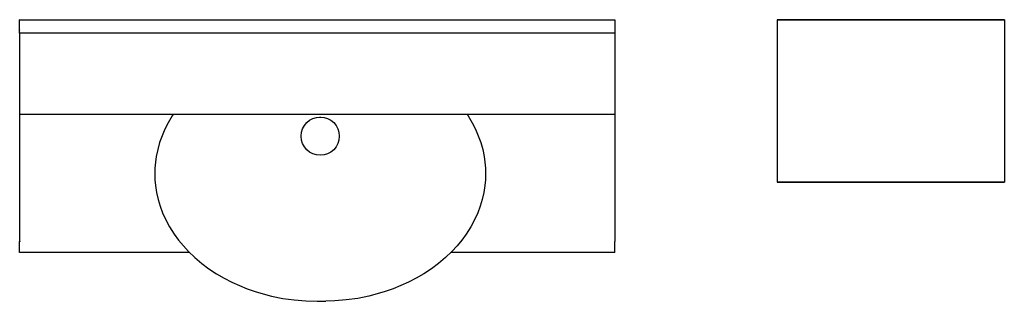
# Model space of a CAD drawing. Header units: millimetres. Extents: x -0.91 to 0.91, y -0.52 to 0.
import ezdxf

# ---------------------------------------------------------------- set-up
doc = ezdxf.new("R2010")
doc.units = ezdxf.units.MM
doc.header["$LTSCALE"] = 0.6
doc.layers.add('BLOCKS', color=3, linetype='Continuous')

msp = doc.modelspace()

# ---------------------------------------------------------------- linework, layer by layer
at = {"layer": 'BLOCKS', "linetype": 'Continuous'}
for p, q in [((-0.9102, -0.0001), (-0.9102, 0.0001)), ((-0.9099, 0.0001), (-0.9102, 0.0001)), ((-0.9099, 0.0001), (-0.9096, 0.0001)), ((-0.9096, 0.0001), (0.1894, 0.0001)), ((0.1894, 0.0001), (0.1897, 0.0001)), ((0.1899, 0.0001), (0.1897, 0.0001)), ((0.1899, -0.0001), (0.1899, 0.0001)), ((0.49, 0.0001), (0.5898, 0.0001)), ((0.5898, 0.0001), (0.5898, -0.0001)), ((0.5898, 0.0001), (0.8098, 0.0001)), ((0.8098, -0.0001), (0.8098, 0.0001)), ((0.8098, 0.0001), (0.9096, 0.0001)), ((-0.9102, -0.0001), (-0.9102, -0.0004)), ((-0.9102, -0.0249), (-0.9102, -0.0004)), ((0.1899, -0.0001), (0.1899, -0.0004)), ((0.1899, -0.0004), (0.1899, -0.0249)), ((0.5898, -0.0001), (0.4899, -0.0001)), ((0.4899, -0.0001), (0.4899, -0.2997)), ((0.8098, -0.0001), (0.5898, -0.0001)), ((0.9099, -0.0001), (0.8098, -0.0001)), ((0.9099, -0.0001), (0.9099, -0.2997)), ((-0.9102, -0.0189), (-0.9102, -0.0194)), ((-0.9102, -0.0244), (-0.9102, -0.0249)), ((-0.9102, -0.0249), (-0.9102, -0.0549)), ((0.1899, -0.0249), (-0.9102, -0.0249)), ((0.1899, -0.0189), (0.1899, -0.0194)), ((0.1899, -0.0244), (0.1899, -0.0249)), ((0.1899, -0.0249), (0.1899, -0.0549)), ((-0.9102, -0.0549), (-0.9102, -0.1744)), ((0.1899, -0.0549), (0.1899, -0.1744)), ((-0.9102, -0.1744), (-0.9102, -0.4097)), ((0.1894, -0.1749), (-0.9096, -0.1749)), ((0.1899, -0.1744), (0.1899, -0.4097)), ((0.4899, -0.2997), (0.5898, -0.2997)), ((0.5898, -0.2999), (0.49, -0.2999)), ((0.5898, -0.2997), (0.5898, -0.2999)), ((0.5898, -0.2997), (0.8098, -0.2997)), ((0.8098, -0.2999), (0.5898, -0.2999)), ((0.8098, -0.2997), (0.8098, -0.2999)), ((0.8098, -0.2997), (0.9099, -0.2997)), ((0.9096, -0.2999), (0.8098, -0.2999)), ((-0.9102, -0.4299), (-0.9102, -0.4097)), ((0.1899, -0.4299), (0.1899, -0.4097)), ((-0.8101, -0.4299), (-0.9102, -0.4299)), ((-0.596, -0.4299), (-0.8101, -0.4299)), ((0.0898, -0.4299), (-0.1134, -0.4299)), ((0.1899, -0.4299), (0.0898, -0.4299))]:
    msp.add_line(p, q, dxfattribs=at)
at = {"layer": 'BLOCKS', "linetype": 'Continuous', "flags": 128}
for points in [[(-0.9102, -0.1744), (-0.9101, -0.1745), (-0.9101, -0.1746), (-0.9101, -0.1747), (-0.91, -0.1748), (-0.9099, -0.1748), (-0.9098, -0.1749), (-0.9097, -0.1749), (-0.9096, -0.1749)], [(-0.6263, -0.1749), (-0.6282, -0.1777), (-0.6357, -0.1902), (-0.6417, -0.2021), (-0.647, -0.2143), (-0.6515, -0.2268), (-0.6551, -0.2396), (-0.6578, -0.2526), (-0.6593, -0.2633), (-0.6602, -0.2741), (-0.6605, -0.2849), (-0.6604, -0.2899)], [(-0.3557, -0.1797), (-0.3547, -0.1797), (-0.3537, -0.1797)], [(-0.0832, -0.1749), (-0.0812, -0.1777), (-0.0737, -0.1902), (-0.0677, -0.2021), (-0.0624, -0.2143), (-0.058, -0.2268), (-0.0543, -0.2396), (-0.0516, -0.2526), (-0.0501, -0.2633), (-0.0492, -0.2741), (-0.0489, -0.2849), (-0.0491, -0.2897)], [(0.1894, -0.1749), (0.1894, -0.1749), (0.1895, -0.1749), (0.1896, -0.1748), (0.1897, -0.1748), (0.1897, -0.1747), (0.1898, -0.1746), (0.1898, -0.1746), (0.1898, -0.1745), (0.1899, -0.1744)], [(-0.6604, -0.2899), (-0.6602, -0.2956), (-0.6592, -0.3063), (-0.6572, -0.319), (-0.6543, -0.3317), (-0.6506, -0.3441), (-0.6461, -0.3563), (-0.6408, -0.3681), (-0.6332, -0.3823), (-0.6245, -0.396), (-0.6164, -0.407), (-0.6076, -0.4176), (-0.5983, -0.4277), (-0.5863, -0.4392), (-0.5736, -0.4499), (-0.5603, -0.4598), (-0.5464, -0.469), (-0.5321, -0.4774), (-0.5182, -0.4845), (-0.5041, -0.491), (-0.4896, -0.4968), (-0.4749, -0.5019), (-0.46, -0.5064), (-0.445, -0.5103), (-0.424, -0.5145), (-0.4028, -0.5175), (-0.3815, -0.5193), (-0.3601, -0.5199)], [(-0.0491, -0.2897), (-0.0493, -0.2956), (-0.0502, -0.3063), (-0.0522, -0.319), (-0.0551, -0.3317), (-0.0588, -0.3441), (-0.0633, -0.3563), (-0.0686, -0.3681), (-0.0762, -0.3823), (-0.0849, -0.396), (-0.093, -0.407), (-0.1018, -0.4176), (-0.1111, -0.4277), (-0.1231, -0.4392), (-0.1358, -0.4499), (-0.1492, -0.4598), (-0.1631, -0.469), (-0.1774, -0.4774), (-0.1912, -0.4845), (-0.2054, -0.491), (-0.2198, -0.4968), (-0.2345, -0.5019), (-0.2494, -0.5064), (-0.2645, -0.5103), (-0.2854, -0.5145), (-0.3066, -0.5175), (-0.3279, -0.5193), (-0.3445, -0.5197)]]:
    msp.add_lwpolyline(points, dxfattribs=at)
at = {"layer": 'BLOCKS'}
msp.add_circle((-0.3547, -0.215), 0.0353, dxfattribs=at)
at = {"layer": 'BLOCKS', "linetype": 'Continuous'}
for centre, start, end in [((0.49, -0.0001), 90, 180), ((0.9096, -0.0001), 0, 90), ((0.49, -0.2997), 180, 270), ((0.9096, -0.2997), 270, 0), ((-0.9099, -0.4097), 180, 270)]:
    msp.add_arc(centre, 0.0002, start, end, dxfattribs=at)
at = {"layer": 'BLOCKS'}
msp.add_arc((-0.3547, -0.2442), 0.2758, 268.8712, 272.1325, dxfattribs=at)

doc.saveas('drawing.dxf')
